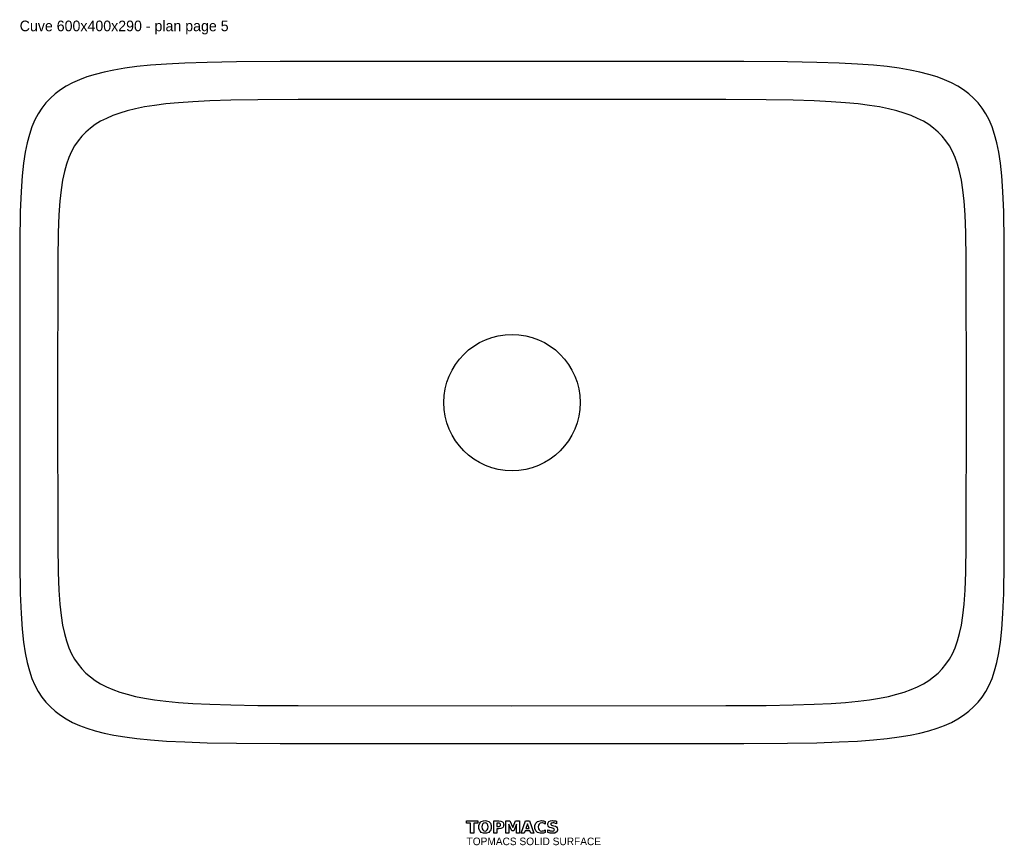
# Model space of a CAD drawing. Extents: x -325 to 325, y -292 to 253.
import ezdxf

# ---------------------------------------------------------------- set-up
doc = ezdxf.new("R2010")
doc.units = 0
for name, color, linetype in [('CUTOUT', 1, 'CONTINUOUS'), ('DRAIN', 3, 'CONTINUOUS'), ('OUTER', 7, 'CONTINUOUS'), ('TOPMACS', 30, 'CONTINUOUS')]:
    doc.layers.add(name, color=color, linetype=linetype)

msp = doc.modelspace()

# ---------------------------------------------------------------- linework, layer by layer
at = {"layer": 'CUTOUT'}
msp.add_lwpolyline([(300, 0), (299.91, 94.13), (299.64, 111.91), (299.18, 123.78), (298.55, 132.92), (297.73, 140.42), (296.72, 146.8), (295.52, 152.37), (294.12, 157.3), (292.52, 161.73), (290.72, 165.72), (288.71, 169.35), (286.47, 172.67), (284.01, 175.71), (281.3, 178.49), (278.34, 181.05), (275.1, 183.4), (271.58, 185.56), (267.74, 187.53), (263.56, 189.34), (259, 190.98), (254.03, 192.47), (248.58, 193.82), (242.59, 195.02), (235.96, 196.08), (228.56, 197.01), (220.21, 197.81), (210.63, 198.48), (199.38, 199.03), (185.67, 199.46), (167.86, 199.76), (141.2, 199.94), (0.03, 200), (-141.2, 199.94), (-167.86, 199.76), (-185.67, 199.46), (-199.38, 199.03), (-210.63, 198.48), (-220.21, 197.81), (-228.56, 197.01), (-235.96, 196.08), (-242.59, 195.02), (-248.58, 193.82), (-254.03, 192.47), (-259, 190.98), (-263.56, 189.34), (-267.74, 187.53), (-271.58, 185.56), (-275.1, 183.4), (-278.34, 181.05), (-281.3, 178.49), (-284.01, 175.71), (-286.47, 172.67), (-288.71, 169.35), (-290.72, 165.72), (-292.52, 161.73), (-294.12, 157.3), (-295.52, 152.37), (-296.72, 146.8), (-297.73, 140.42), (-298.55, 132.92), (-299.18, 123.78), (-299.64, 111.91), (-299.91, 94.13), (-300, 0.02), (-299.91, -94.13), (-299.64, -111.91), (-299.18, -123.78), (-298.55, -132.92), (-297.73, -140.42), (-296.72, -146.8), (-295.52, -152.37), (-294.12, -157.3), (-292.52, -161.73), (-290.72, -165.72), (-288.71, -169.35), (-286.47, -172.67), (-284.01, -175.71), (-281.3, -178.49), (-278.34, -181.05), (-275.1, -183.4), (-271.58, -185.56), (-267.74, -187.53), (-263.56, -189.34), (-259, -190.98), (-254.03, -192.47), (-248.58, -193.82), (-242.59, -195.02), (-235.96, -196.08), (-228.56, -197.01), (-220.21, -197.81), (-210.63, -198.48), (-199.38, -199.03), (-185.67, -199.46), (-167.86, -199.76), (-141.2, -199.94), (-0.03, -200), (141.2, -199.94), (167.86, -199.76), (185.67, -199.46), (199.38, -199.03), (210.63, -198.48), (220.21, -197.81), (228.56, -197.01), (235.96, -196.08), (242.59, -195.02), (248.58, -193.82), (254.03, -192.47), (259, -190.98), (263.56, -189.34), (267.74, -187.53), (271.58, -185.56), (275.1, -183.4), (278.34, -181.05), (281.3, -178.49), (284.01, -175.71), (286.47, -172.67), (288.71, -169.35), (290.72, -165.72), (292.52, -161.73), (294.12, -157.3), (295.52, -152.37), (296.72, -146.8), (297.73, -140.42), (298.55, -132.92), (299.18, -123.78), (299.64, -111.91), (299.91, -94.13)], close=True, dxfattribs=at)
at = {"layer": 'DRAIN'}
msp.add_circle((0, 0), 45, dxfattribs=at)
at = {"layer": 'OUTER'}
msp.add_lwpolyline([(325, 0), (324.9, 105.9), (324.61, 125.89), (324.12, 139.26), (323.43, 149.53), (322.54, 157.97), (321.44, 165.15), (320.14, 171.42), (318.63, 176.97), (316.9, 181.94), (314.95, 186.44), (312.77, 190.52), (310.35, 194.25), (307.67, 197.67), (304.74, 200.8), (301.53, 203.68), (298.03, 206.33), (294.21, 208.75), (290.05, 210.97), (285.52, 213), (280.59, 214.85), (275.2, 216.53), (269.3, 218.04), (262.8, 219.39), (255.62, 220.59), (247.6, 221.64), (238.56, 222.54), (228.18, 223.29), (215.99, 223.91), (201.15, 224.39), (181.85, 224.73), (152.96, 224.93), (0.03, 225), (-152.96, 224.93), (-181.85, 224.73), (-201.15, 224.39), (-215.99, 223.91), (-228.18, 223.29), (-238.56, 222.54), (-247.6, 221.64), (-255.62, 220.59), (-262.8, 219.39), (-269.3, 218.04), (-275.2, 216.53), (-280.59, 214.85), (-285.52, 213), (-290.05, 210.97), (-294.21, 208.75), (-298.03, 206.33), (-301.53, 203.68), (-304.74, 200.8), (-307.67, 197.67), (-310.35, 194.25), (-312.77, 190.52), (-314.95, 186.44), (-316.9, 181.94), (-318.63, 176.97), (-320.14, 171.42), (-321.44, 165.15), (-322.54, 157.97), (-323.43, 149.53), (-324.12, 139.26), (-324.61, 125.89), (-324.9, 105.9), (-325, 0.02), (-324.9, -105.9), (-324.61, -125.89), (-324.12, -139.26), (-323.43, -149.53), (-322.54, -157.97), (-321.44, -165.15), (-320.14, -171.42), (-318.63, -176.97), (-316.9, -181.94), (-314.95, -186.44), (-312.77, -190.52), (-310.35, -194.25), (-307.67, -197.67), (-304.74, -200.8), (-301.53, -203.68), (-298.03, -206.33), (-294.21, -208.75), (-290.05, -210.97), (-285.52, -213), (-280.59, -214.85), (-275.2, -216.53), (-269.3, -218.04), (-262.8, -219.39), (-255.62, -220.59), (-247.6, -221.64), (-238.56, -222.54), (-228.18, -223.29), (-215.99, -223.91), (-201.15, -224.39), (-181.85, -224.73), (-152.96, -224.93), (-0.04, -225), (152.96, -224.93), (181.85, -224.73), (201.15, -224.39), (215.99, -223.91), (228.18, -223.29), (238.56, -222.54), (247.6, -221.64), (255.62, -220.59), (262.8, -219.39), (269.3, -218.04), (275.2, -216.53), (280.59, -214.85), (285.52, -213), (290.05, -210.97), (294.21, -208.75), (298.03, -206.33), (301.53, -203.68), (304.74, -200.8), (307.67, -197.67), (310.35, -194.25), (312.77, -190.52), (314.95, -186.44), (316.9, -181.94), (318.63, -176.97), (320.14, -171.42), (321.44, -165.15), (322.54, -157.97), (323.43, -149.53), (324.12, -139.26), (324.61, -125.89), (324.9, -105.9)], close=True, dxfattribs=at)
at = {"layer": 'TOPMACS'}
for points in [[(-30, -275.97), (-22.57, -275.97), (-22.57, -277.54), (-25.25, -277.54), (-25.25, -284.02), (-27.32, -284.02), (-27.32, -277.54), (-30, -277.54), (-30, -275.97)], [(-17.82, -275.82), (-16.9, -275.89), (-15.38, -276.45), (-14.78, -276.93), (-14.29, -277.54), (-13.74, -279.08), (-13.68, -280), (-13.74, -280.93), (-14.29, -282.46), (-14.78, -283.07), (-15.38, -283.55), (-16.9, -284.11), (-17.82, -284.18), (-18.74, -284.11), (-20.26, -283.55), (-20.86, -283.07), (-21.34, -282.46), (-21.89, -280.93), (-21.96, -280), (-21.89, -279.08), (-21.34, -277.54), (-20.86, -276.93), (-20.26, -276.45), (-18.74, -275.89), (-17.82, -275.82)], [(-17.82, -277.33), (-18.66, -277.5), (-19.29, -278.03), (-19.68, -278.87), (-19.82, -280), (-19.68, -281.13), (-19.29, -281.97), (-18.66, -282.5), (-17.82, -282.67), (-16.97, -282.5), (-16.34, -281.97), (-15.95, -281.13), (-15.82, -280), (-15.95, -278.87), (-16.34, -278.03), (-16.97, -277.5), (-17.82, -277.33)], [(-12.1, -275.97), (-8.66, -275.97), (-7.3, -276.14), (-6.3, -276.65), (-5.94, -277.03), (-5.52, -278), (-5.47, -278.59), (-5.52, -279.19), (-5.94, -280.17), (-6.3, -280.54), (-7.3, -281.06), (-8.66, -281.23), (-10.03, -281.23), (-10.03, -284.02), (-12.1, -284.02), (-12.1, -275.97)], [(-10.03, -277.47), (-10.03, -279.72), (-8.88, -279.72), (-8.34, -279.65), (-7.94, -279.43), (-7.7, -279.07), (-7.61, -278.59), (-7.7, -278.12), (-7.94, -277.76), (-8.34, -277.54), (-8.88, -277.47), (-10.03, -277.47)], [(-4, -275.97), (-1.36, -275.97), (0.47, -280.28), (2.32, -275.97), (4.96, -275.97), (4.96, -284.02), (2.99, -284.02), (2.99, -278.13), (1.14, -282.47), (-0.18, -282.47), (-2.04, -278.13), (-2.04, -284.02), (-4, -284.02), (-4, -275.97)], [(11.88, -282.55), (8.63, -282.55), (8.12, -284.02), (6.03, -284.02), (9.02, -275.97), (11.49, -275.97), (14.48, -284.02), (12.39, -284.02), (11.88, -282.55)], [(9.15, -281.06), (11.36, -281.06), (10.26, -277.85), (9.15, -281.06)], [(21.94, -283.58), (21.35, -283.84), (20.74, -284.03), (20.11, -284.14), (19.45, -284.18), (18.49, -284.11), (16.9, -283.55), (16.26, -283.05), (15.74, -282.44), (15.16, -280.92), (15.08, -280), (15.16, -279.09), (15.74, -277.56), (16.26, -276.95), (16.9, -276.45), (18.49, -275.89), (19.45, -275.82), (20.11, -275.86), (20.74, -275.97), (21.35, -276.16), (21.94, -276.42), (21.94, -278.09), (21.36, -277.74), (20.8, -277.51), (20.22, -277.37), (19.62, -277.33), (18.62, -277.5), (17.87, -278.04), (17.39, -278.89), (17.23, -280), (17.39, -281.12), (17.87, -281.96), (18.62, -282.5), (19.62, -282.67), (20.22, -282.63), (20.8, -282.49), (21.36, -282.25), (21.94, -281.91), (21.94, -283.58)], [(29.47, -276.22), (29.47, -277.93), (28.81, -277.66), (28.17, -277.48), (27.56, -277.36), (26.98, -277.33), (26.34, -277.38), (25.88, -277.53), (25.61, -277.79), (25.53, -278.17), (25.59, -278.46), (25.77, -278.67), (26.1, -278.84), (26.64, -278.98), (27.52, -279.16), (28.67, -279.5), (29.43, -279.98), (29.86, -280.65), (30, -281.55), (29.95, -282.17), (29.56, -283.16), (29.21, -283.53), (28.21, -284.02), (26.79, -284.18), (26.03, -284.14), (25.26, -284.03), (24.48, -283.85), (23.71, -283.6), (23.71, -281.85), (24.47, -282.21), (25.2, -282.47), (25.91, -282.62), (26.59, -282.67), (27.2, -282.62), (27.64, -282.45), (27.91, -282.17), (28, -281.8), (27.94, -281.46), (27.75, -281.22), (27.38, -281.02), (26.77, -280.85), (25.97, -280.67), (24.92, -280.34), (24.2, -279.85), (23.78, -279.18), (23.64, -278.32), (23.69, -277.75), (24.08, -276.83), (24.42, -276.47), (25.37, -275.98), (26.65, -275.82), (27.33, -275.85), (28.02, -275.92), (28.73, -276.05), (29.47, -276.22)]]:
    msp.add_lwpolyline(points, close=True, dxfattribs=at)

# ---------------------------------------------------------------- texts
for s, height, p in [('Cuve 600x400x290 - plan page 5', 7, (-325, 245)), ('TOPMACS SOLID SURFACE', 5, (-30, -292))]:
    msp.add_text(s, height=height, dxfattribs=at).set_placement(p)

doc.saveas('drawing.dxf')
